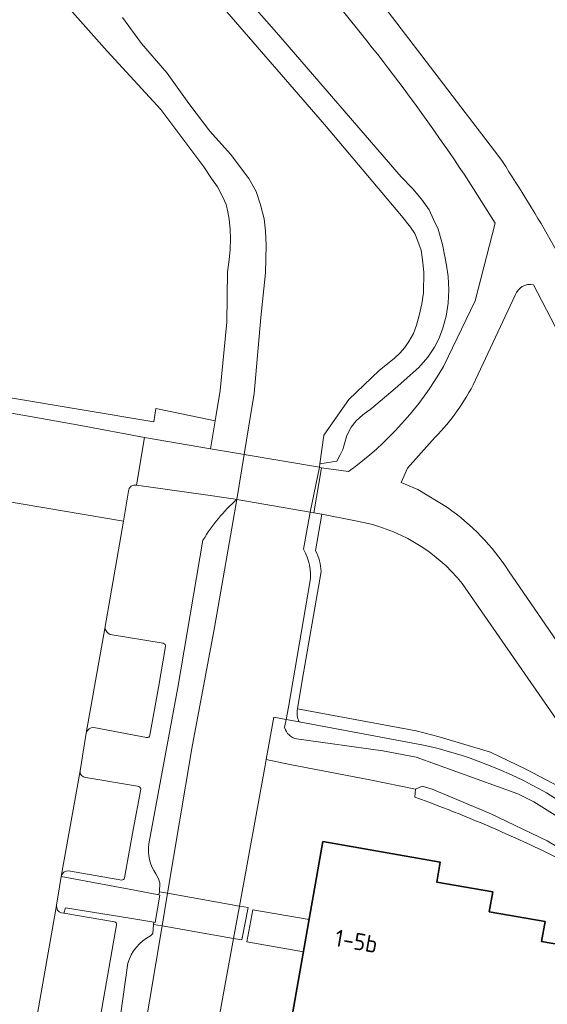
# Model space of a CAD drawing. Header units: metres. Extents: x 149984 to 156489, y 469398 to 478068.
# Tile 175 of 256: x 153802 to 153844, y 471400 to 471478. Entities that reach past the tile are written whole.
import ezdxf
from ezdxf.enums import TextEntityAlignment as Align

# ---------------------------------------------------------------- set-up
doc = ezdxf.new("R2010")
doc.units = ezdxf.units.M
doc.header["$LTSCALE"] = 0.75
for name, color, linetype, lineweight in [('B-WE-GK-BESCHOEIING-G', 252, 'GK-BESCHOEIING-SO', 18), ('B-WE-GR-BEPLANTING_CULTUUR_BOSPLANTSOEN-GV', 252, 'Continuous', 18), ('B-WE-GR-BEPLANTING_CULTUUR_HEESTERS-GV', 252, 'Continuous', 18), ('B-WE-GR-GRAS-GV', 252, 'Continuous', 13), ('B-WE-KW-KUNSTWERK_DEK-GV', 6, 'Continuous', 18), ('B-WE-OG-BEBOUWING-GV', 6, 'Continuous', 35), ('B-WE-OG-BEBOUWING-T18', 1, 'Continuous', 18), ('B-WE-OG-BEBOUWING_LUIFEL-GV', 6, 'Continuous', 18), ('B-WE-OG-TERREIN_BEGROEID-GV', 252, 'Continuous', 18), ('B-WE-OG-TERREIN_ERF-GV', 252, 'Continuous', 18), ('B-WE-OG-TERREIN_OEVER-GV', 252, 'Continuous', 18), ('B-WE-OG-WATER_MEER-GV', 252, 'Continuous', 18), ('B-WE-OG-WATER_SLOOT-GV', 252, 'Continuous', 18), ('B-WE-VH-GESLOTENVERHARDING_ASFALT-GV', 252, 'Continuous', 18), ('B-WE-VH-GESLOTENVERHARDING_BETON-GV', 252, 'Continuous', 18), ('B-WE-VH-ONVERHARD-GV', 252, 'Continuous', 18), ('B-WE-VH-OPENVERHARDING_BETONSTRAATSTEEN-GV', 252, 'Continuous', 18), ('B-WE-VH-OPENVERHARDING_TEGEL-GV', 252, 'Continuous', 18)]:
    doc.layers.add(name, color=color, linetype=linetype, lineweight=lineweight)
doc.styles.add('NLCS-ISO-M750-T18', font='NLCS-ISO.ttf', dxfattribs={"height": 1.35})
doc.linetypes.add('GK-BESCHOEIING-SO', pattern='A,18,-3,[1,NLCS.SHX,S=0.6,R=0,X=0,Y=0],-3', length=24)

msp = doc.modelspace()

# ---------------------------------------------------------------- linework, layer by layer
at = {"layer": 'B-WE-GK-BESCHOEIING-G', "flags": 128}
msp.add_lwpolyline([(153833.495, 471417.123), (153829.872, 471417.87), (153823.512, 471419.082), (153821.631, 471419.498)], dxfattribs=at)
at = {"layer": 'B-WE-GR-BEPLANTING_CULTUUR_BOSPLANTSOEN-GV', "flags": 128}
msp.add_lwpolyline([(153805.36, 471479.91), (153808.96, 471475.83), (153813.23, 471471.19), (153816.65, 471466.63), (153817.26, 471465.7), (153817.74, 471465.03), (153818.17, 471464.23), (153818.43, 471463.64), (153818.57, 471463.04), (153818.68, 471462.48), (153818.76, 471461.65), (153818.78, 471460.9), (153818.76, 471460.05), (153818.67, 471459.22), (153818.54, 471458.28), (153818.49, 471454.28), (153817.96, 471448.84), (153817.566, 471446.423), (153817.204, 471444.204), (153817.203, 471444.2), (153819.59, 471443.79), (153819.879, 471443.742), (153820.244, 471446.015), (153820.66, 471448.6), (153821.19, 471454.65), (153821.56, 471458.19), (153821.63, 471460.41), (153821.57, 471461.51), (153821.46, 471462.49), (153821.17, 471463.61), (153820.83, 471464.68), (153820.24, 471465.71), (153818.78, 471467.64), (153817.13, 471469.48), (153815.47, 471471.67), (153813.75, 471474.09), (153811.71, 471476.44), (153810.18, 471478.52)], dxfattribs=at)
at = {"layer": 'B-WE-GR-BEPLANTING_CULTUUR_HEESTERS-GV', "flags": 128}
msp.add_lwpolyline([(153801.287, 471448.256), (153801.078, 471447.079), (153806.875, 471446.052), (153811.944, 471445.102), (153817.203, 471444.2), (153817.204, 471444.204), (153817.566, 471446.423), (153812.848, 471447.396), (153812.683, 471446.352)], close=True, dxfattribs=at)
for points in [[(153812.431, 471405.455), (153812.596, 471405.633), (153812.667, 471406.368), (153812.698, 471406.54), (153810.769, 471406.855), (153805.666, 471407.689), (153805.527, 471407.258), (153809.554, 471406.567)], [(153809.703, 471406.335), (153808.482, 471399.231), (153807.28, 471392.093)], [(153807.045, 471377.892), (153808.298, 471386.81), (153810.622, 471403.272)]]:
    msp.add_lwpolyline(points, dxfattribs=at)
at = {"layer": 'B-WE-GR-BEPLANTING_CULTUUR_HEESTERS-GV'}
for points in [[(153809.554, 471406.567, -0.427544), (153809.703, 471406.335)], [(153810.622, 471403.272, -0.210312), (153812.431, 471405.455)]]:
    msp.add_lwpolyline(points, format="xyb", dxfattribs=at)
at = {"layer": 'B-WE-GR-GRAS-GV', "flags": 128}
for points in [[(153810.677, 471440.825), (153810.267, 471438.441), (153808.8, 471429.912)], [(153819.299, 471440.177), (153818.99, 471440.23), (153816.606, 471440.561), (153811.315, 471441.297)], [(153812.295, 471412.767), (153814.604, 471425.216), (153816.591, 471436.922)], [(153809.199, 471429.438), (153813.436, 471428.737)], [(153813.613, 471428.472), (153813.052, 471425.219), (153812.372, 471421.424)], [(153812.113, 471421.229), (153807.919, 471422.019)], [(153807.314, 471421.583), (153806.815, 471418.576)], [(153807.278, 471418.059), (153811.396, 471417.356)], [(153811.65, 471417.113), (153811.043, 471413.882), (153810.359, 471410.068)], [(153805.301, 471410.19), (153811.156, 471409.085), (153813.087, 471408.721), (153813.129, 471408.957), (153813.174, 471409.668), (153813.067, 471409.99), (153812.841, 471410.399)], [(153810.135, 471409.875), (153805.906, 471410.625)]]:
    msp.add_lwpolyline(points, dxfattribs=at)
at = {"layer": 'B-WE-GR-GRAS-GV'}
for points in [[(153811.315, 471441.297, 0.511588), (153810.677, 471440.825)], [(153816.591, 471436.922, -0.078288), (153819.299, 471440.177)], [(153808.8, 471429.912, 0.200455), (153809.199, 471429.438)], [(153813.436, 471428.737, -0.38033), (153813.613, 471428.472)], [(153807.919, 471422.019, 0.398903), (153807.314, 471421.583)], [(153812.372, 471421.424, -0.413944), (153812.113, 471421.229)], [(153806.815, 471418.576, 0.446931), (153807.278, 471418.059)], [(153811.396, 471417.356, -0.392298), (153811.65, 471417.113)], [(153812.841, 471410.399, -0.188452), (153812.295, 471412.767)], [(153805.906, 471410.625, 0.361621), (153805.301, 471410.19)], [(153810.359, 471410.068, -0.208728), (153810.135, 471409.875)]]:
    msp.add_lwpolyline(points, format="xyb", dxfattribs=at)
at = {"layer": 'B-WE-KW-KUNSTWERK_DEK-GV', "flags": 128}
for points in [[(153825.42, 471439.12), (153826.02, 471442.68), (153825.859, 471442.745), (153819.879, 471443.742), (153819.299, 471440.177), (153825.111, 471439.173)], [(153812.698, 471406.54), (153812.667, 471406.368), (153813.346, 471406.248), (153819.031, 471405.248), (153819.685, 471405.133), (153820.189, 471407.704), (153819.502, 471407.826), (153813.782, 471408.841), (153813.129, 471408.957), (153813.087, 471408.721), (153813.173, 471408.705), (153812.798, 471406.524)]]:
    msp.add_lwpolyline(points, close=True, dxfattribs=at)
at = {"layer": 'B-WE-OG-BEBOUWING-GV', "flags": 128}
msp.add_lwpolyline([(153820.054, 471378.571), (153819.69, 471376.51), (153860.1, 471369.42), (153852.08, 471401.87), (153847.67, 471402.67), (153847.97, 471404.25), (153843.53, 471405.02), (153843.81, 471406.6), (153839.37, 471407.37), (153839.64, 471408.95), (153835.19, 471409.73), (153835.46, 471411.33), (153826.13, 471412.95), (153820.867, 471383.171), (153816.239, 471383.989), (153815.421, 471379.361)], close=True, dxfattribs=at)
at = {"layer": 'B-WE-OG-BEBOUWING_LUIFEL-GV', "flags": 128}
msp.add_lwpolyline([(153825.034, 471406.747), (153820.547, 471407.54), (153820.094, 471404.976), (153824.581, 471404.183)], close=True, dxfattribs=at)
at = {"layer": 'B-WE-OG-TERREIN_BEGROEID-GV', "flags": 128}
for points in [[(153825.54, 471486.54), (153840.14, 471467.46)], [(153817.66, 471482.76), (153822.45, 471477.32), (153832.35, 471465.84), (153833.3, 471464.87), (153833.97, 471464.07), (153834.58, 471463.21), (153834.92, 471462.43), (153835.3, 471461.68), (153835.64, 471460.44), (153835.96, 471458.82), (153836.09, 471457.9), (153836.16, 471456.84), (153836.1, 471455.78), (153835.93, 471454.76), (153835.64, 471453.71), (153835.36, 471452.96), (153835.02, 471452.29), (153834.49, 471451.49), (153833.77, 471450.67), (153831.87, 471449), (153830.01, 471447.41), (153829.3, 471446.89), (153828.78, 471446.42), (153828.37, 471445.91), (153828.03, 471445.26), (153827.71, 471444.15), (153827.51, 471443.71), (153827.25, 471443.23), (153825.896, 471443.01), (153825.859, 471442.745), (153826.02, 471442.68), (153828.178, 471442.396)], [(153835.725, 471450.758), (153838.252, 471455.979), (153839.832, 471462.162), (153838.121, 471464.884)], [(153844.62, 471453.917), (153842.877, 471457.239)], [(153841.439, 471456.417), (153838.084, 471449.277)], [(153834.822, 471444.871), (153832.85, 471442.659), (153832.363, 471441.524), (153833.691, 471440.959), (153836.045, 471439.526)], [(153828.73, 471438.46), (153826.043, 471438.996), (153825.539, 471436.091)], [(153825.989, 471434.434), (153824.473, 471425.763), (153824.112, 471423.525)], [(153840.89, 471434.5), (153850.38, 471420.69)], [(153847.423, 471418.78), (153837.21, 471433.49)], [(153824.112, 471423.525), (153833.548, 471421.76), (153835.393, 471421.278), (153839.46, 471420.057), (153842.267, 471418.717), (153845.452, 471417.037), (153852.06, 471412.853), (153855.384, 471410.639), (153854.765, 471413.268)], [(153855.773, 471408.991), (153855.384, 471410.639), (153852.06, 471412.853), (153845.452, 471417.037), (153842.267, 471418.717), (153839.46, 471420.057), (153835.393, 471421.278), (153833.548, 471421.76), (153824.112, 471423.525)], [(153824.249, 471422.482), (153833.99, 471420.66)], [(153843.91, 471416.83), (153852.52, 471411.38)]]:
    msp.add_lwpolyline(points, dxfattribs=at)
at = {"layer": 'B-WE-OG-TERREIN_BEGROEID-GV'}
for points in [[(153838.121, 471464.884, 0.036539), (153824.75, 471482.47)], [(153840.14, 471467.46, -0.030973), (153847.881, 471454.011)], [(153842.877, 471457.239, 0.39374), (153841.439, 471456.417)], [(153828.178, 471442.396, 0.10566), (153835.725, 471450.758)], [(153838.084, 471449.277, -0.076688), (153834.822, 471444.871)], [(153836.045, 471439.526, -0.095734), (153840.89, 471434.5)], [(153837.21, 471433.49, 0.183772), (153828.73, 471438.46)], [(153825.539, 471436.091, -0.119375), (153825.989, 471434.434)], [(153824.112, 471423.525, 0.16263), (153824.249, 471422.482)], [(153833.99, 471420.66, -0.076632), (153843.91, 471416.83)]]:
    msp.add_lwpolyline(points, format="xyb", dxfattribs=at)
at = {"layer": 'B-WE-OG-TERREIN_ERF-GV', "flags": 128}
for points in [[(153801.287, 471448.256), (153812.683, 471446.352), (153812.848, 471447.396), (153817.566, 471446.423), (153817.96, 471448.84), (153818.49, 471454.28), (153818.54, 471458.28), (153818.67, 471459.22), (153818.76, 471460.05), (153818.78, 471460.9), (153818.76, 471461.65), (153818.68, 471462.48), (153818.57, 471463.04), (153818.43, 471463.64), (153818.17, 471464.23), (153817.74, 471465.03), (153817.26, 471465.7), (153816.65, 471466.63), (153813.23, 471471.19), (153808.96, 471475.83), (153805.36, 471479.91)], [(153833.452, 471416.497), (153833.495, 471417.123), (153829.872, 471417.87), (153823.512, 471419.082), (153821.631, 471419.498), (153821.543, 471418.999), (153819.502, 471407.826), (153819.031, 471405.248), (153817.65, 471397.68), (153816.91, 471393.23), (153814.73, 471379.72), (153814.02, 471375.856), (153813.713, 471375.634), (153813.84, 471375.426), (153813.404, 471372.94), (153812.966, 471370.438), (153812.588, 471368.279), (153811.539, 471362.3), (153811.118, 471359.896), (153810.868, 471358.468), (153810.617, 471357.036)]]:
    msp.add_lwpolyline(points, dxfattribs=at)
at = {"layer": 'B-WE-OG-TERREIN_ERF-GV'}
msp.add_lwpolyline([(153847.23, 471410.42, 0.033438), (153833.452, 471416.497)], format="xyb", dxfattribs=at)
at = {"layer": 'B-WE-OG-TERREIN_ERF-GV', "flags": 128}
msp.add_lwpolyline([(153820.867, 471383.171), (153826.13, 471412.95), (153835.46, 471411.33), (153835.19, 471409.73), (153839.64, 471408.95), (153839.37, 471407.37), (153843.81, 471406.6), (153843.53, 471405.02), (153847.97, 471404.25), (153847.67, 471402.67), (153852.08, 471401.87), (153860.1, 471369.42), (153819.69, 471376.51), (153820.054, 471378.571), (153815.421, 471379.361), (153816.239, 471383.989)], close=True, dxfattribs=at)
at = {"layer": 'B-WE-OG-TERREIN_OEVER-GV', "flags": 128}
for points in [[(153818.15, 471479.37), (153826.25, 471469.99), (153832.39, 471462.72), (153833.1, 471461.83), (153833.44, 471461.32), (153833.69, 471460.71), (153833.94, 471460.01), (153834.05, 471459.23), (153834.15, 471458.26), (153834.13, 471456.6), (153834.01, 471455.74), (153833.8, 471454.8), (153833.58, 471454.04), (153833.33, 471453.37), (153832.98, 471452.73), (153832.65, 471452.27), (153832.26, 471451.82), (153831.82, 471451.42), (153830.6, 471450.44), (153828.19, 471448.11), (153826.21, 471445.28), (153825.896, 471443.01), (153827.25, 471443.23), (153827.51, 471443.71), (153827.71, 471444.15), (153828.03, 471445.26), (153828.37, 471445.91), (153828.78, 471446.42), (153829.3, 471446.89), (153830.01, 471447.41), (153831.87, 471449), (153833.77, 471450.67), (153834.49, 471451.49), (153835.02, 471452.29), (153835.36, 471452.96), (153835.64, 471453.71), (153835.93, 471454.76), (153836.1, 471455.78), (153836.16, 471456.84), (153836.09, 471457.9), (153835.96, 471458.82), (153835.64, 471460.44), (153835.3, 471461.68), (153834.92, 471462.43), (153834.58, 471463.21), (153833.97, 471464.07), (153833.3, 471464.87), (153832.35, 471465.84), (153822.45, 471477.32), (153817.66, 471482.76)], [(153809.83, 471374.34), (153808.05, 471377.02), (153810.83, 471391.27), (153813.346, 471406.248), (153813.782, 471408.841), (153815.72, 471420.37), (153817.51, 471429.98), (153819.299, 471440.177)], [(153825.539, 471436.091), (153826.043, 471438.996), (153825.42, 471439.12), (153825.111, 471439.173), (153824.587, 471436.207)], [(153816.591, 471436.922), (153814.604, 471425.216), (153812.295, 471412.767)], [(153824.112, 471423.525), (153824.473, 471425.763), (153825.989, 471434.434)], [(153825.102, 471433.572), (153823.384, 471423.661), (153823.207, 471422.677), (153824.249, 471422.482)], [(153833.99, 471420.66), (153824.249, 471422.482), (153823.207, 471422.677), (153823.089, 471422.023)], [(153824.036, 471421.118), (153830.889, 471420.188), (153833.553, 471419.662), (153841.635, 471416.767), (153842.92, 471416.117), (153847.157, 471413.454), (153854.469, 471408.415), (153856.336, 471406.598), (153855.875, 471408.558), (153855.773, 471408.991)], [(153851.868, 471408.312), (153843.973, 471413.003), (153839.438, 471415.192), (153834.838, 471417.117), (153834.017, 471417.36), (153833.495, 471417.123), (153833.452, 471416.497)], [(153852.52, 471411.38), (153843.91, 471416.83)], [(153812.841, 471410.399), (153813.067, 471409.99), (153813.174, 471409.668), (153813.129, 471408.957), (153813.087, 471408.721), (153813.173, 471408.705), (153812.798, 471406.524), (153812.698, 471406.54), (153812.667, 471406.368), (153812.596, 471405.633), (153812.431, 471405.455)], [(153810.622, 471403.272), (153808.298, 471386.81), (153807.045, 471377.892)]]:
    msp.add_lwpolyline(points, dxfattribs=at)
at = {"layer": 'B-WE-OG-TERREIN_OEVER-GV'}
for points in [[(153819.299, 471440.177, 0.078288), (153816.591, 471436.922)], [(153824.587, 471436.207, -0.179118), (153825.102, 471433.572)], [(153825.989, 471434.434, 0.119375), (153825.539, 471436.091)], [(153824.249, 471422.482, -0.16263), (153824.112, 471423.525)], [(153823.089, 471422.023, 0.276347), (153824.036, 471421.118)], [(153843.91, 471416.83, 0.076632), (153833.99, 471420.66)], [(153833.452, 471416.497, -0.033438), (153847.23, 471410.42)], [(153812.295, 471412.767, 0.188452), (153812.841, 471410.399)], [(153812.431, 471405.455, 0.210312), (153810.622, 471403.272)]]:
    msp.add_lwpolyline(points, format="xyb", dxfattribs=at)
at = {"layer": 'B-WE-OG-WATER_MEER-GV', "flags": 128}
for points in [[(153824.587, 471436.207), (153825.111, 471439.173), (153825.859, 471442.745), (153825.896, 471443.01), (153826.21, 471445.28), (153828.19, 471448.11), (153830.6, 471450.44), (153831.82, 471451.42), (153832.26, 471451.82), (153832.65, 471452.27), (153832.98, 471452.73), (153833.33, 471453.37), (153833.58, 471454.04), (153833.8, 471454.8), (153834.01, 471455.74), (153834.13, 471456.6), (153834.15, 471458.26), (153834.05, 471459.23), (153833.94, 471460.01), (153833.69, 471460.71), (153833.44, 471461.32), (153833.1, 471461.83), (153832.39, 471462.72), (153826.25, 471469.99), (153818.15, 471479.37)], [(153810.18, 471478.52), (153811.71, 471476.44), (153813.75, 471474.09), (153815.47, 471471.67), (153817.13, 471469.48), (153818.78, 471467.64), (153820.24, 471465.71), (153820.83, 471464.68), (153821.17, 471463.61), (153821.46, 471462.49), (153821.57, 471461.51), (153821.63, 471460.41), (153821.56, 471458.19), (153821.19, 471454.65), (153820.66, 471448.6), (153820.244, 471446.015), (153819.879, 471443.742), (153819.299, 471440.177), (153817.51, 471429.98), (153815.72, 471420.37), (153813.782, 471408.841), (153813.346, 471406.248), (153810.83, 471391.27)], [(153817.65, 471397.68), (153819.031, 471405.248), (153819.502, 471407.826), (153821.543, 471418.999), (153821.631, 471419.498), (153822.227, 471422.86), (153823.207, 471422.677), (153823.384, 471423.661), (153825.102, 471433.572)]]:
    msp.add_lwpolyline(points, dxfattribs=at)
at = {"layer": 'B-WE-OG-WATER_MEER-GV'}
msp.add_lwpolyline([(153825.102, 471433.572, 0.179118), (153824.587, 471436.207)], format="xyb", dxfattribs=at)
at = {"layer": 'B-WE-OG-WATER_SLOOT-GV', "flags": 128}
for points in [[(153823.089, 471422.023), (153823.207, 471422.677), (153822.227, 471422.86), (153821.631, 471419.498), (153823.512, 471419.082), (153829.872, 471417.87), (153833.495, 471417.123)], [(153855.874, 471404.578), (153857.305, 471402.483), (153856.336, 471406.598), (153854.469, 471408.415), (153847.157, 471413.454), (153842.92, 471416.117), (153841.635, 471416.767), (153833.553, 471419.662), (153830.889, 471420.188), (153824.036, 471421.118)], [(153833.495, 471417.123), (153834.017, 471417.36), (153834.838, 471417.117), (153839.438, 471415.192), (153843.973, 471413.003), (153851.868, 471408.312)]]:
    msp.add_lwpolyline(points, dxfattribs=at)
at = {"layer": 'B-WE-OG-WATER_SLOOT-GV'}
msp.add_lwpolyline([(153824.036, 471421.118, -0.276347), (153823.089, 471422.023)], format="xyb", dxfattribs=at)
at = {"layer": 'B-WE-VH-GESLOTENVERHARDING_ASFALT-GV', "flags": 128}
for points in [[(153840.14, 471467.46), (153825.54, 471486.54), (153814.349, 471500), (153814.05, 471500.36), (153805.37, 471511.73), (153791.45, 471531.11), (153785.47, 471539.3), (153783.02, 471542.89), (153780.76, 471546.33), (153778.92, 471549.42), (153776.92, 471552.64), (153775.01, 471555.76), (153771.55, 471561.54), (153769.76, 471564.68)], [(153838.121, 471464.884), (153839.832, 471462.162), (153838.252, 471455.979), (153835.725, 471450.758)], [(153811.315, 471441.297), (153811.944, 471445.102), (153806.875, 471446.052), (153801.078, 471447.079), (153797.647, 471447.648), (153790.23, 471448.928), (153787.068, 471449.478), (153775.875, 471451.369), (153767.327, 471452.944), (153754.334, 471455.239), (153753.369, 471455.409), (153752.77, 471455.503), (153747.118, 471456.477), (153710.782, 471462.74)], [(153842.877, 471457.239), (153844.62, 471453.917)], [(153838.084, 471449.277), (153841.439, 471456.417)], [(153836.045, 471439.526), (153833.691, 471440.959), (153832.363, 471441.524), (153832.85, 471442.659), (153834.822, 471444.871)], [(153828.178, 471442.396), (153826.02, 471442.68), (153825.859, 471442.745), (153825.111, 471439.173), (153825.42, 471439.12), (153826.043, 471438.996), (153828.73, 471438.46)], [(153792.567, 471441.447), (153810.267, 471438.441), (153810.677, 471440.825)], [(153806.815, 471418.576), (153807.314, 471421.583), (153808.8, 471429.912), (153810.267, 471438.441), (153792.567, 471441.447)], [(153850.38, 471420.69), (153840.89, 471434.5)], [(153837.21, 471433.49), (153847.423, 471418.78), (153851.116, 471419.67)], [(153801.674, 471389.296), (153802.173, 471392.206), (153804.951, 471407.883), (153804.954, 471407.899), (153805.186, 471409.355), (153805.301, 471410.19), (153806.815, 471418.576)]]:
    msp.add_lwpolyline(points, dxfattribs=at)
at = {"layer": 'B-WE-VH-GESLOTENVERHARDING_ASFALT-GV'}
for points in [[(153824.75, 471482.47, -0.036539), (153838.121, 471464.884)], [(153847.881, 471454.011, 0.030973), (153840.14, 471467.46)], [(153841.439, 471456.417, -0.39374), (153842.877, 471457.239)], [(153835.725, 471450.758, -0.10566), (153828.178, 471442.396)], [(153834.822, 471444.871, 0.076688), (153838.084, 471449.277)], [(153810.677, 471440.825, -0.511588), (153811.315, 471441.297)], [(153840.89, 471434.5, 0.095734), (153836.045, 471439.526)], [(153828.73, 471438.46, -0.183772), (153837.21, 471433.49)]]:
    msp.add_lwpolyline(points, format="xyb", dxfattribs=at)
at = {"layer": 'B-WE-VH-GESLOTENVERHARDING_ASFALT-GV', "flags": 128}
msp.add_lwpolyline([(153817.203, 471444.2), (153811.944, 471445.102), (153811.315, 471441.297), (153816.606, 471440.561), (153818.99, 471440.23), (153819.299, 471440.177), (153819.879, 471443.742), (153819.59, 471443.79)], close=True, dxfattribs=at)
at = {"layer": 'B-WE-VH-GESLOTENVERHARDING_BETON-GV', "flags": 128}
msp.add_lwpolyline([(153825.859, 471442.745), (153819.879, 471443.742), (153819.299, 471440.177), (153825.111, 471439.173), (153825.42, 471439.12), (153826.02, 471442.68)], close=True, dxfattribs=at)
at = {"layer": 'B-WE-VH-ONVERHARD-GV', "flags": 128}
msp.add_lwpolyline([(153819.502, 471407.826), (153813.782, 471408.841), (153813.129, 471408.957), (153813.087, 471408.721), (153813.173, 471408.705), (153812.798, 471406.524), (153812.698, 471406.54), (153812.667, 471406.368), (153813.346, 471406.248), (153819.031, 471405.248), (153819.685, 471405.133), (153820.189, 471407.704)], close=True, dxfattribs=at)
at = {"layer": 'B-WE-VH-OPENVERHARDING_BETONSTRAATSTEEN-GV', "flags": 128}
for points in [[(153808.8, 471429.912), (153807.314, 471421.583)], [(153813.436, 471428.737), (153809.199, 471429.438)], [(153812.372, 471421.424), (153813.052, 471425.219), (153813.613, 471428.472)], [(153807.919, 471422.019), (153812.113, 471421.229)], [(153806.815, 471418.576), (153805.301, 471410.19)], [(153811.396, 471417.356), (153807.278, 471418.059)], [(153810.359, 471410.068), (153811.043, 471413.882), (153811.65, 471417.113)], [(153805.906, 471410.625), (153810.135, 471409.875)], [(153804.951, 471407.883), (153802.173, 471392.206)], [(153805.527, 471407.258), (153805.347, 471407.299)], [(153809.554, 471406.567), (153805.527, 471407.258)], [(153807.28, 471392.093), (153808.482, 471399.231), (153809.703, 471406.335)]]:
    msp.add_lwpolyline(points, dxfattribs=at)
at = {"layer": 'B-WE-VH-OPENVERHARDING_BETONSTRAATSTEEN-GV'}
for points in [[(153809.199, 471429.438, -0.200455), (153808.8, 471429.912)], [(153813.613, 471428.472, 0.38033), (153813.436, 471428.737)], [(153807.314, 471421.583, -0.398903), (153807.919, 471422.019)], [(153812.113, 471421.229, 0.413944), (153812.372, 471421.424)], [(153807.278, 471418.059, -0.446931), (153806.815, 471418.576)], [(153811.65, 471417.113, 0.392298), (153811.396, 471417.356)], [(153805.301, 471410.19, -0.361621), (153805.906, 471410.625)], [(153810.135, 471409.875, 0.208728), (153810.359, 471410.068)], [(153805.347, 471407.299, -0.396215), (153804.951, 471407.883)], [(153809.703, 471406.335, 0.427544), (153809.554, 471406.567)]]:
    msp.add_lwpolyline(points, format="xyb", dxfattribs=at)
at = {"layer": 'B-WE-VH-OPENVERHARDING_TEGEL-GV', "flags": 128}
msp.add_lwpolyline([(153805.347, 471407.299), (153805.527, 471407.258), (153805.666, 471407.689), (153810.769, 471406.855), (153812.698, 471406.54), (153812.798, 471406.524), (153813.173, 471408.705), (153813.087, 471408.721), (153811.156, 471409.085), (153805.301, 471410.19), (153805.186, 471409.355), (153804.954, 471407.899), (153804.951, 471407.883)], dxfattribs=at)
at = {"layer": 'B-WE-VH-OPENVERHARDING_TEGEL-GV'}
msp.add_lwpolyline([(153804.951, 471407.883, 0.396215), (153805.347, 471407.299)], format="xyb", dxfattribs=at)

# ---------------------------------------------------------------- texts
at = {"layer": 'B-WE-OG-BEBOUWING-T18', "style": 'NLCS-ISO-M750-T18'}
msp.add_text('1-5b', height=1.35, rotation=350.1, dxfattribs=at).set_placement((153828.793, 471405.037), align=Align.MIDDLE)

doc.saveas('drawing.dxf')
